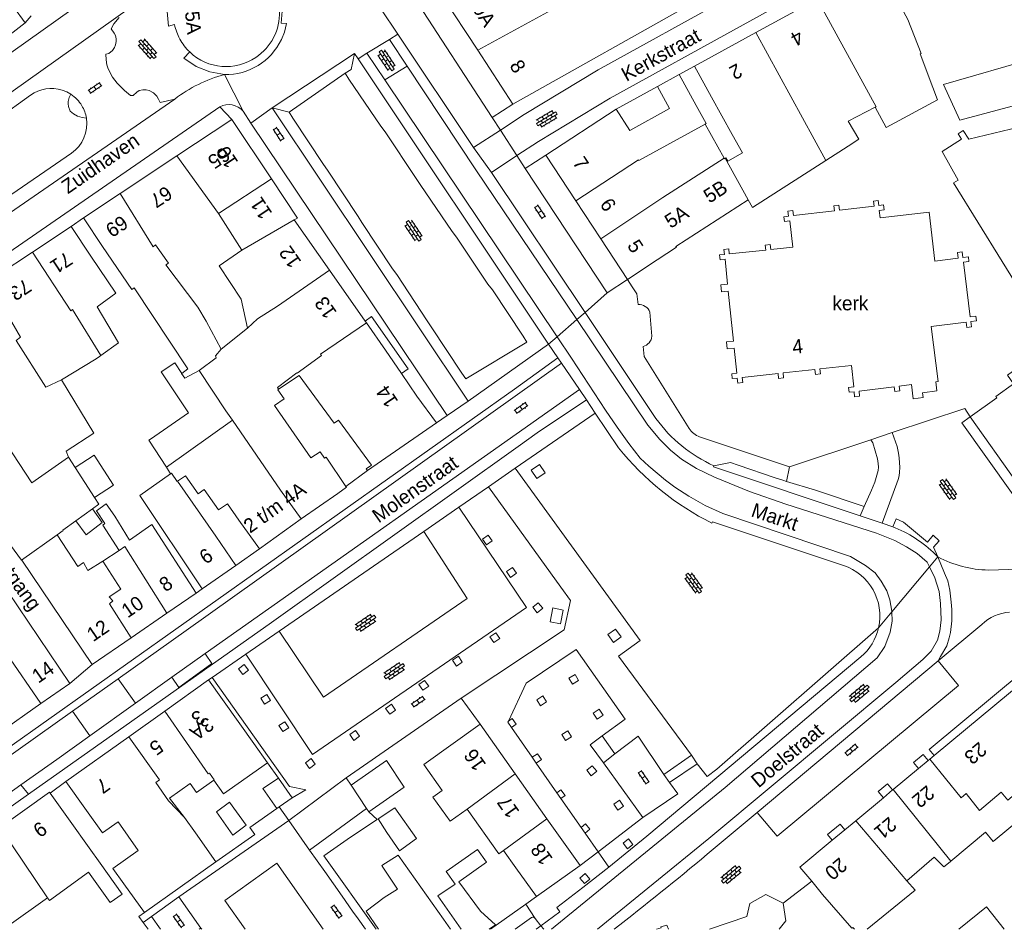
# Model space of a CAD drawing. Extents: x 99476 to 102828, y 406437 to 407931.
# Tile 85 of 162: x 100882 to 101021, y 406437 to 406565. Entities that reach past the tile are written whole.
import ezdxf

# ---------------------------------------------------------------- set-up
doc = ezdxf.new("R2010")
doc.units = 0
doc.header["$MEASUREMENT"] = 0
for name, color, linetype, lineweight in [('BG_bijgebouw', 253, 'Continuous', 0), ('BG_dakoverstek', 253, 'Continuous', 13), ('BG_dakoverstek bijgebouw', 253, 'Continuous', 0), ('BG_heg haag', 253, 'Continuous', 0), ('BG_hek', 253, 'Continuous', 0), ('BG_hoofdgebouw', 253, 'Continuous', 13), ('BG_huisnummer', 253, 'Continuous', 0), ('BG_kant verharding', 253, 'Continuous', 0), ('BG_kunstwerk', 253, 'Continuous', 0), ('BG_muur', 253, 'Continuous', 0), ('BG_open verharding', 253, 'Continuous', 0), ('BG_schutting', 253, 'Continuous', 0), ('BG_straatnaam', 253, 'Continuous', 0), ('BG_tekst functie', 253, 'Continuous', 0), ('BG_tussenmuur', 253, 'Continuous', 0), ('BG_vlakafsluiter', 253, 'Continuous', 0)]:
    doc.layers.add(name, color=color, linetype=linetype, lineweight=lineweight)
doc.styles.add('Style-WORKING', font='WORKING.shx')

# ---------------------------------------------------------------- blocks, each defined once
blk = doc.blocks.new('S02OV4')
at = {"layer": 'BG_open verharding', "linetype": 'Continuous', "lineweight": 0}
for p, q in [((0, -0.200092), (0, 0.200092)), ((0, 0.2), (3.201, 0.2)), ((0.214, 0.6), (2.9, 0.6)), ((0.4, 0.199), (0.4, 0.6)), ((0.8, 0.6), (0.8, 0.7)), ((0.8, -0.2), (0.8, 0.2)), ((1.2, 0.2), (1.2, 0.6)), ((1.6, 0.6), (1.6, 0.7)), ((1.6, -0.2), (1.6, 0.2)), ((2, 0.199), (2, 0.6)), ((2.4, 0.6), (2.4, 0.7)), ((2.4, -0.2), (2.4, 0.2)), ((2.8, 0.2), (2.8, 0.6)), ((3.2, -0.199908), (3.2, 0.200092)), ((0, -0.2), (3.2, -0.199)), ((0.31, -0.6), (2.9, -0.6)), ((0.4, -0.6), (0.399, -0.2)), ((0.8, -0.7), (0.8, -0.6)), ((1.2, -0.6), (1.2, -0.2)), ((1.6, -0.7), (1.6, -0.6)), ((2, -0.6), (1.999, -0.2)), ((2.4, -0.7), (2.4, -0.6)), ((2.8, -0.6), (2.8, -0.2))]:
    blk.add_line(p, q, dxfattribs=at)
blk = doc.blocks.new('S02OV2')
at = {"layer": 'BG_open verharding', "linetype": 'Continuous', "lineweight": 0}
for p, q in [((0.052866, 0.482148), (0.183301, 0.482148)), ((0.183301, -1.01785), (0.183301, 0.982147)), ((0.183301, 0.895191), (0.705039, 0.895191)), ((0.705039, -1.01785), (0.705039, 0.982147)), ((0.705039, 0.43867), (0.835473, 0.43867)), ((0.052866, -0.517416), (0.183301, -0.517416)), ((0.183301, -0.017851), (0.705039, -0.017851)), ((0.183301, -0.930894), (0.705039, -0.930894)), ((0.705039, -0.473938), (0.835473, -0.473938))]:
    blk.add_line(p, q, dxfattribs=at)

msp = doc.modelspace()

# ---------------------------------------------------------------- linework, layer by layer
at = {"layer": 'BG_bijgebouw', "linetype": 'Continuous', "lineweight": 0}
for p, q in [((100928.95, 406457.44), (100931.133, 406454.127)), ((100910.01, 406453.67), (100911.83, 406455.01)), ((100931.133, 406454.127), (100931.44, 406453.661)), ((100935.123, 406454.252), (100932.738, 406452.67)), ((100944.108, 406443.789), (100948.029, 406446.565))]:
    msp.add_line(p, q, dxfattribs=at)
at = {"layer": 'BG_bijgebouw', "linetype": 'Continuous', "lineweight": 0, "flags": 128}
for points in [[(101012.343, 406556.135), (101025.381, 406559.883), (101026.777, 406554.344), (101014.672, 406551.102)], [(100902.196, 406515.629), (100906.067, 406509.888), (100900.723, 406506.183), (100900.472, 406506.043), (100902.937, 406502.213)], [(100890.095, 406502.157), (100892.78, 406503.899), (100895.506, 406499.696), (100892.822, 406497.955)], [(100890.184, 406494.663), (100891.619, 406492.665), (100893.918, 406494.402), (100892.526, 406496.332)], [(100931.44, 406453.661), (100936.42, 406457.14), (100933.93, 406460.92), (100928.95, 406457.44)], [(100910.01, 406453.67), (100912.3, 406450.4), (100914.19, 406451.78), (100911.83, 406455.01)], [(100935.123, 406454.252), (100938.173, 406449.915), (100935.749, 406448.156)], [(100948.029, 406446.565), (100946.737, 406448.388), (100942.332, 406445.269), (100943.587, 406443.498)], [(101018.431, 406440.268), (101014.534969, 406437.124)]]:
    msp.add_lwpolyline(points, dxfattribs=at)
at = {"layer": 'BG_dakoverstek', "linetype": 'Continuous', "lineweight": 13}
for p, q in [((100984.055, 406546.472), (100982.602, 406549.083)), ((100893.034, 406517.47), (100893.502, 406517.816)), ((101018.275, 406450.791), (101013.408, 406446.744)), ((100892.061, 406448.62), (100893.61, 406446.455)), ((101013.408, 406446.744), (101013.285, 406446.642))]:
    msp.add_line(p, q, dxfattribs=at)
at = {"layer": 'BG_dakoverstek', "linetype": 'Continuous', "lineweight": 13, "flags": 128}
for points in [[(101002.761, 406552.929), (101004.291, 406550.044), (101011.52, 406553.979), (101010.866, 406555.71)], [(100998.928, 406547.448), (101000.442, 406548.423), (100998.919, 406550.949), (101002.761, 406552.929)], [(101014.419, 406542.659), (101012.174, 406546.685), (101014.883, 406548.417), (101014.44, 406549.17), (101015.135, 406549.629), (101015.937, 406548.426), (101022.964, 406550.106), (101023.935, 406548.55), (101024.621, 406548.975), (101034.914, 406532.349), (101024.061, 406525.63), (101013.768, 406542.256), (101014.419, 406542.659)], [(100905.102, 406515.427), (100905.964, 406516.08), (100898.421, 406527.479)], [(100924.602, 406504.387), (100923.269, 406503.517), (100918.17, 406510.927), (100919.501, 406511.83)], [(100895.692, 406495.311), (100894.472, 406497.051), (100893.08, 406496.089), (100894.292, 406494.283)], [(100935.571, 406447.591), (100933.278, 406446.093), (100933.42, 406445.89)], [(100932.824374, 406437.124), (100931.049, 406439.688), (100933.62, 406441.6)]]:
    msp.add_lwpolyline(points, dxfattribs=at)
at = {"layer": 'BG_dakoverstek bijgebouw', "linetype": 'Continuous', "lineweight": 0}
for p, q in [((101012.343, 406556.135), (101014.672, 406551.102)), ((100918.712, 406458.409), (100920.67, 406455.65)), ((100920.67, 406455.65), (100918.829, 406454.36)), ((100918.829, 406454.36), (100918.494, 406454.125)), ((100932.738, 406452.67), (100933.972, 406450.742)), ((100933.972, 406450.742), (100935.749, 406448.156))]:
    msp.add_line(p, q, dxfattribs=at)
at = {"layer": 'BG_dakoverstek bijgebouw', "linetype": 'Continuous', "lineweight": 0, "flags": 128}
for points in [[(100902.196, 406515.629), (100904.12, 406516.936), (100905.102, 406515.427)], [(100918.494, 406454.125), (100916.527, 406456.952), (100918.712, 406458.409)], [(100944.443828, 406437.124), (100941.141, 406441.845), (100943.587, 406443.498)], [(100944.108, 406443.789), (100947.16, 406439.695), (100949.295, 406437.761), (100948.376834, 406437.124)], [(101018.431, 406440.268), (101020.894279, 406437.124)]]:
    msp.add_lwpolyline(points, dxfattribs=at)
at = {"layer": 'BG_heg haag', "linetype": 'Continuous', "lineweight": 0}
for p, q in [((100923.1, 406448.295), (100931.133, 406454.127)), ((100909.92, 406446.64), (100915.39, 406450.47)), ((100923.1, 406448.295), (100925.241, 406445.254)), ((100927.67, 406441.805), (100929.159, 406439.69)), ((100929.929, 406438.597), (100930.96635, 406437.124))]:
    msp.add_line(p, q, dxfattribs=at)
at = {"layer": 'BG_hek', "linetype": 'Continuous', "lineweight": 0}
msp.add_line((100989.79, 406440.82), (100993.809, 406443.887), dxfattribs=at)
at = {"layer": 'BG_hoofdgebouw', "linetype": 'Continuous', "lineweight": 13}
for p, q in [((100951.72, 406553.35), (100977.95, 406568.147)), ((100985.926, 406563.45), (100994.553, 406568.18)), ((100883.03, 406564.815), (100878.104, 406560.988)), ((100977.3, 406558.72), (100985.926, 406563.45)), ((100946.78, 406560.936), (100951.72, 406553.35)), ((100979.71, 406554.34), (100977.3, 406558.72)), ((100975.12, 406557.52), (100972.08, 406555.85)), ((100977.54, 406553.15), (100975.12, 406557.52)), ((100982.602, 406549.083), (100979.71, 406554.34)), ((100966.25, 406552.63), (100956.35, 406546.18)), ((100912.144, 406551.199), (100904.399, 406546.052)), ((100917.717, 406542.814), (100912.144, 406551.199)), ((100981.465, 406545.722), (100978.817, 406550.543)), ((100995.803, 406545.435), (100998.928, 406547.448)), ((100904.399, 406546.052), (100896.431, 406540.757)), ((100956.35, 406546.18), (100960.612, 406539.709)), ((100985.467, 406538.777), (100995.803, 406545.435)), ((100896.431, 406540.757), (100891.266, 406537.325)), ((100984.859, 406539.88), (100985.467, 406538.777)), ((100960.612, 406539.709), (100964.116, 406534.389)), ((100891.266, 406537.325), (100893.949, 406533.29)), ((100925.903, 406529.986), (100920.945, 406537.07)), ((100884.07, 406532.501), (100889.55, 406536.11)), ((100889.55, 406536.11), (100892.29, 406531.93)), ((100964.116, 406534.389), (100967.89, 406528.66)), ((100877.703, 406528.308), (100884.07, 406532.501)), ((100967.89, 406528.66), (100972.06, 406531.41)), ((100930.931, 406522.8), (100925.903, 406529.986)), ((100931.121, 406522.529), (100930.931, 406522.8)), ((100893.718, 406517.956), (100893.502, 406517.816)), ((100888.18, 406514.525), (100893.034, 406517.47)), ((100921.621, 406515.111), (100918.741, 406513.212)), ((100918.741, 406513.212), (100918.612, 406513.127)), ((100918.612, 406513.127), (100919.501, 406511.83)), ((100931.26, 406501.74), (100940.955, 406508.455)), ((101016.101, 406509.29), (101022.644, 406500.103)), ((100889.132, 406503.642), (100888.842, 406504.452)), ((100890.095, 406502.157), (100889.132, 406503.642)), ((100925.42, 406503.65), (100928.215, 406499.518)), ((100902.937, 406502.213), (100903.529, 406501.294)), ((100931.074, 406501.976), (100931.26, 406501.74)), ((100909.91, 406492.48), (100904.508, 406500.236)), ((100892.526, 406496.332), (100893.448, 406496.99)), ((100893.448, 406496.99), (100892.822, 406497.955)), ((100916.05, 406490.71), (100913.13, 406494.77)), ((100921.93, 406494.93), (100916.05, 406490.71)), ((100912.73, 406488.35), (100909.91, 406492.48)), ((100896.283, 406490.495), (100893.981, 406488.967)), ((100882.537, 406489.139), (100882.561, 406489.107)), ((100882.561, 406489.107), (100892.51, 406474.44)), ((100907.973, 406485.078), (100912.73, 406488.35)), ((100902.99, 406481.65), (100907.125, 406484.494)), ((100897.957, 406478.187), (100902.99, 406481.65)), ((100892.51, 406474.44), (100897.957, 406478.187)), ((101011.055, 406461.615), (101028.915, 406476.47)), ((100902.711, 406467.86), (100908.88, 406472.26)), ((100908.88, 406472.26), (100915.24, 406463.3)), ((100889.33, 406471.76), (100885.276, 406468.928)), ((100885.276, 406468.928), (100879.11, 406464.62)), ((100897.662, 406464.258), (100902.711, 406467.86)), ((100947.1, 406466), (100952.046, 406459.014)), ((100888.79, 406457.93), (100897.662, 406464.258)), ((100917.168, 406460.585), (100915.24, 406463.3)), ((101008.825, 406459.76), (101010.209, 406460.911)), ((101010.209, 406460.911), (101010.44, 406461.104)), ((101010.44, 406461.104), (101011.055, 406461.615)), ((101005.281, 406456.812), (101008.825, 406459.76)), ((100952.046, 406459.014), (100956.523, 406452.692)), ((100891.69, 406453.86), (100888.79, 406457.93)), ((101003.898, 406455.661), (101005.204, 406456.748)), ((101005.204, 406456.748), (101005.281, 406456.812)), ((100889.37, 406452.38), (100886.551, 406456.313)), ((100905.479, 406452.886), (100903.392, 406455.617)), ((101000, 406452.419), (101003.898, 406455.661)), ((100907.02, 406450.72), (100905.479, 406452.886)), ((100956.523, 406452.692), (100961.19, 406446.1)), ((100892.061, 406448.62), (100889.37, 406452.38)), ((100896.127, 406452.285), (100898.945, 406448.239)), ((100998.459, 406451.137), (100996.69, 406449.666)), ((101000, 406452.419), (100998.459, 406451.137)), ((100907.02, 406450.72), (100909.92, 406446.64)), ((100935.571, 406447.591), (100941.96, 406438.53)), ((100952.13, 406445.8), (100950.415, 406448.221)), ((100909.92, 406446.64), (100899.84, 406439.47)), ((100955.03, 406441.73), (100952.13, 406445.8)), ((100961.19, 406446.1), (100955.03, 406441.73)), ((100899.84, 406439.47), (100896.94, 406443.54)), ((100993.809, 406443.887), (100995.335, 406442.046)), ((100886.208, 406441.566), (100880.465, 406437.464)), ((100942.961818, 406437.124), (100941.96, 406438.53))]:
    msp.add_line(p, q, dxfattribs=at)
at = {"layer": 'BG_hoofdgebouw', "linetype": 'Continuous', "lineweight": 13, "flags": 128}
for points in [[(100871.442, 406580.195), (100874.81, 406576.1), (100883.03, 406564.815)], [(100937.73, 406573.88), (100941.34, 406568.37), (100941.77, 406568.63), (100946.78, 406560.936)], [(101010.866, 406555.71), (101009.075, 406560.453), (101009.2, 406560.486), (101007.354, 406565.285), (101005.58, 406568.52)], [(100904.09, 406564.55), (100903.25, 406564.35), (100903.04, 406566.41), (100903.86, 406566.433)], [(100972.08, 406555.85), (100973.8, 406552.74), (100968.19, 406549.64), (100966.25, 406552.63)], [(100978.817, 406550.543), (100978.94, 406550.611), (100977.54, 406553.15)], [(100981.635, 406545.725), (100981.503, 406545.652), (100981.465, 406545.722)], [(100984.055, 406546.472), (100981.978, 406545.309), (100981.722, 406545.773), (100981.635, 406545.725)], [(100920.945, 406537.07), (100921.387, 406537.291), (100917.717, 406542.814)], [(100972.06, 406531.41), (100974.756, 406533.188), (100974.695, 406533.279), (100984.859, 406539.88)], [(100982.62, 406514.7), (100982.55, 406515.381), (100983.241, 406515.452), (100982.88, 406518.985), (100981.893, 406518.884), (100981.792, 406519.871), (100982.779, 406519.972), (100982.058, 406527.029), (100981.091, 406526.931), (100980.99, 406527.918), (100981.957, 406528.016), (100981.6, 406531.511), (100980.9, 406531.439), (100980.83, 406532.12), (100981.506, 406532.191), (100981.433, 406532.887), (100982.129, 406532.959), (100982.202, 406532.263), (100987.332, 406532.799), (100987.26, 406533.494), (100987.956, 406533.567), (100988.028, 406532.871), (100991.17, 406533.199), (100990.736, 406536.904), (100989.96, 406536.813), (100989.879, 406537.501), (100990.548, 406537.58), (100990.466, 406538.277), (100991.154, 406538.358), (100991.236, 406537.66), (100997.015, 406538.337), (100996.933, 406539.034), (100997.621, 406539.115), (100997.703, 406538.417), (101002.578, 406538.988), (101002.496, 406539.686), (101003.154, 406539.763), (101003.236, 406539.065), (101003.934, 406539.147), (101004.016, 406538.449), (101003.318, 406538.367), (101003.439, 406537.335), (101010.328, 406538.142), (101011.136, 406531.242), (101014.448, 406531.655), (101014.348, 406532.45), (101014.995, 406532.531), (101015.091, 406531.755), (101015.867, 406531.852), (101015.948, 406531.205)], [(100893.949, 406533.29), (100898.08, 406527.256), (100898.421, 406527.479)], [(100892.29, 406531.93), (100895.84, 406526.719), (100893.184, 406524.815), (100896.204, 406519.752), (100893.718, 406517.956)], [(101015.948, 406531.205), (101015.172, 406531.109), (101016.135, 406523.382), (101016.911, 406523.478), (101016.994, 406522.812), (101016.218, 406522.715), (101016.311, 406521.97), (101015.645, 406521.887), (101015.552, 406522.632), (101010.629, 406522.019), (101011.59, 406514.28), (101011.264, 406514.237), (101011.434, 406512.951), (101009.396, 406512.681), (101009.483, 406512.028), (101008.108, 406511.846), (101007.839, 406513.874), (101006.128, 406513.647), (101006.217, 406512.974), (101005.525, 406512.883), (101005.436, 406513.555), (101000.49, 406512.9), (101000.555, 406512.208), (100999.843, 406512.141), (100999.778, 406512.833), (100999.067, 406512.767), (100999.002, 406513.459), (100999.713, 406513.525), (100999.43, 406516.55), (100994.955, 406516.057), (100995.031, 406515.363), (100994.336, 406515.286), (100994.26, 406515.981), (100989.765, 406515.486), (100989.841, 406514.792), (100989.147, 406514.715), (100989.07, 406515.41), (100984.009, 406514.853), (100984.087, 406514.148), (100983.392, 406514.072), (100983.315, 406514.776), (100982.62, 406514.7)], [(100936.043, 406515.392), (100933.8, 406518.7), (100931.121, 406522.529)], [(101016.101, 406509.29), (101019.854, 406511.992), (101019.731, 406512.162), (101022.239, 406513.967), (101021.354, 406515.196), (101025.56, 406518.224), (101025.625, 406518.135), (101028.399, 406520.132), (101028.755, 406519.637)], [(100921.621, 406515.111), (100926.541, 406508.398), (100927.165, 406508.831), (100931.813, 406502.488), (100931.074, 406501.976)], [(100940.955, 406508.455), (100938.18, 406512.24), (100936.043, 406515.392)], [(100888.842, 406504.452), (100892.712, 406506.985), (100888.18, 406514.525)], [(100924.602, 406504.387), (100925.205, 406503.508), (100925.42, 406503.65)], [(100872.134, 406503.199), (100875.783, 406498.295), (100882.537, 406489.139)], [(100907.973, 406485.078), (100899.192, 406498.212), (100903.529, 406501.294)], [(100904.508, 406500.236), (100905.621, 406501.018), (100907.405, 406498.478)], [(100907.405, 406498.478), (100908.264, 406499.076), (100910.282, 406496.192), (100911.521, 406497.063), (100913.13, 406494.77)], [(100928.215, 406499.518), (100928.284, 406499.416), (100927.065, 406498.511), (100921.93, 406494.93)], [(100887.576, 406492.681), (100888.409, 406493.275), (100888.351, 406493.356), (100890.184, 406494.663)], [(100894.292, 406494.283), (100893.967, 406494.045), (100896.283, 406490.495)], [(100907.125, 406484.494), (100900.874, 406494.143), (100897.739, 406491.927), (100895.692, 406495.311)], [(100875.46, 406491.69), (100879.13, 406486.88), (100889.33, 406471.76)], [(100893.981, 406488.967), (100891.888, 406487.642), (100891.28, 406488.787), (100890.449, 406488.237), (100887.576, 406492.681)], [(100941.782, 406456.684), (100939.17, 406460.35), (100947.1, 406466)], [(100909.597, 406458.15), (100910.971, 406456.185), (100917.168, 406460.585)], [(100903.392, 406455.617), (100906.264, 406457.666), (100907.159, 406456.41), (100909.597, 406458.15)], [(100945.31, 406454.064), (100942.889, 406452.35), (100940.475, 406455.759), (100941.782, 406456.684)], [(100886.551, 406456.313), (100886.46, 406456.44), (100879.554, 406451.469)], [(100950.415, 406448.221), (100949.77, 406447.765), (100945.31, 406454.064)], [(101018.275, 406450.791), (101019.376, 406449.474), (101026.268, 406455.239)], [(100891.69, 406453.86), (100893.93, 406450.718), (100896.127, 406452.285)], [(100996.69, 406449.666), (100992.149, 406445.889), (100993.809, 406443.887)], [(100898.945, 406448.239), (100895.394, 406445.713), (100896.94, 406443.54)], [(101013.285, 406446.642), (101012.417, 406445.941), (101011.064, 406447.294), (101007.201, 406443.949)], [(100893.61, 406446.455), (100896.729, 406442.096), (100895.038, 406440.886), (100891.985, 406445.153), (100886.467, 406441.204), (100886.208, 406441.566)], [(100933.42, 406445.89), (100935.49, 406442.77), (100933.62, 406441.6)], [(101007.201, 406443.949), (101008.363, 406442.623), (101001.618058, 406437.124)], [(100989.79, 406440.82), (100987.33, 406442.01), (100985.11, 406440.74), (100984.68, 406438.95), (100979.426508, 406437.124)], [(100999.819368, 406437.124), (100999.588, 406437.37), (100999.441, 406437.307), (100995.335, 406442.046)], [(100989.235738, 406437.124), (100990.16, 406438.31), (100989.79, 406440.82)], [(100973.624317, 406437.124), (100973.41, 406437.73), (100972.56, 406437.45), (100972.59, 406437.35), (100971.954083, 406437.124)]]:
    msp.add_lwpolyline(points, dxfattribs=at)
at = {"layer": 'BG_hoofdgebouw', "linetype": 'Continuous', "lineweight": 13}
for centre, radius, start, end in [((100911.405915, 406566.145505), 7.458436, 303.541444, 2.170648), ((100911.312326, 406566.047681), 7.375977, 191.715282, 208.545697), ((100911.285427, 406566.009332), 7.334052, 208.382941, 226.413795), ((100911.352678, 406566.059816), 7.416998, 226.306368, 304.249989)]:
    msp.add_arc(centre, radius, start, end, dxfattribs=at)
at = {"layer": 'BG_kant verharding', "linetype": 'Continuous', "lineweight": 0}
for p, q in [((100948.829, 406551.467), (100935.211, 406572.381)), ((100935.509, 406563.19), (100933.116, 406566.762)), ((100946.183, 406547.257), (100935.509, 406563.19)), ((100917.811, 406552.828), (100929.447, 406560.483)), ((100929.447, 406560.483), (100929.943, 406559.74)), ((100929.943, 406559.74), (100956.759, 406519.54)), ((100977.3, 406558.72), (100975.12, 406557.52)), ((100972.08, 406555.85), (100966.25, 406552.63)), ((100883.8, 406554.614), (100866.403, 406542.174)), ((100913.737, 406552.355), (100914.851, 406550.694)), ((100945.435, 406511.535), (100917.811, 406552.828)), ((100951.72, 406553.35), (100948.829, 406551.467)), ((100914.851, 406550.694), (100942.487, 406509.48)), ((100949.966, 406549.707), (100946.183, 406547.257)), ((100879.688, 406539.623), (100889.558, 406546.448)), ((100948.709, 406543.737), (100952.297, 406546.097)), ((100953.468, 406544.283), (100956.35, 406546.18)), ((100965.009, 406526.762), (100953.468, 406544.283)), ((100961.883, 406524.025), (100948.709, 406543.737)), ((100891.266, 406537.325), (100889.55, 406536.11)), ((100967.89, 406528.66), (100965.009, 406526.762)), ((100967.89, 406528.66), (100968.54, 406527.63)), ((100971.863, 406509.092), (100961.883, 406524.025)), ((100971.03, 406524.06), (100971.309, 406520.66)), ((100945.435, 406511.535), (100956.759, 406519.54)), ((100958.056, 406517.596), (100956.759, 406519.54)), ((100958.551, 406516.855), (100905.711, 406479.22)), ((100958.551, 406516.855), (100958.056, 406517.596)), ((100908.379, 406475.961), (100961.106, 406513.145)), ((100961.106, 406513.145), (100962.077, 406511.697)), ((100942.487, 406509.48), (100945.435, 406511.535)), ((100962.077, 406511.697), (100963.325, 406509.837)), ((100963.325, 406509.837), (100952.053, 406502.057)), ((100966.613, 406504.933), (100963.325, 406509.837)), ((101002.151, 406506.086), (101005.145, 406507.087)), ((100978.028, 406506.504), (100990.68, 406502.25)), ((100990.68, 406502.25), (101002.151, 406506.086)), ((100928.215, 406499.518), (100931.26, 406501.74)), ((100948.286, 406499.457), (100952.053, 406502.057)), ((100948.286, 406499.457), (100944.118, 406496.58)), ((100948.286, 406499.457), (100958.489, 406485.308)), ((100944.118, 406496.58), (100939.177, 406493.17)), ((101000.637, 406495.367), (101001.213, 406496.693)), ((101003.736, 406494.332), (101000.637, 406495.367)), ((101005.243, 406493.801), (101003.736, 406494.332)), ((100939.177, 406493.17), (100918.833, 406479.129)), ((101005.562, 406493.689), (101005.243, 406493.801)), ((100912.73, 406488.35), (100916.05, 406490.71)), ((100907.125, 406484.494), (100907.973, 406485.078)), ((100896.142, 406472.415), (100905.711, 406479.22)), ((100918.833, 406479.129), (100914.11, 406475.87)), ((101017.764, 406480.063), (101011.629, 406474.928)), ((100903.703, 406472.643), (100908.379, 406475.961)), ((100914.11, 406475.87), (100909.374, 406472.601)), ((101011.629, 406474.928), (100986.142, 406453.594)), ((100889.717, 406467.845), (100896.142, 406472.415)), ((100898.572, 406468.972), (100903.703, 406472.643)), ((100909.374, 406472.601), (100908.88, 406472.26)), ((100953.581, 406471.801), (100951.09, 406466.432)), ((100928.25, 406458.47), (100944.43, 406469.69)), ((100944.43, 406469.69), (100947.1, 406466)), ((100892.167, 406464.39), (100898.572, 406468.972)), ((100951.555, 406465.535), (100954.455, 406461.363)), ((100954.455, 406461.363), (100955.025, 406460.542)), ((100955.025, 406460.542), (100957.929, 406456.364)), ((100964.478, 406460.592), (100970.028, 406452.854)), ((100979.067, 406458.649), (100977.686, 406460.438)), ((100928.95, 406457.44), (100928.25, 406458.47)), ((100858.124, 406440.167), (100882.433, 406457.455)), ((100883.511, 406456.15), (100882.433, 406457.455)), ((100888.79, 406457.93), (100886.551, 406456.313)), ((100957.929, 406456.364), (100958.5, 406455.542)), ((100958.5, 406455.542), (100961.328, 406451.473)), ((100986.142, 406453.594), (100979.088, 406447.69)), ((100904.71, 406441.68), (100920.16, 406452.47)), ((100920.16, 406452.47), (100923.1, 406448.295)), ((100961.328, 406451.473), (100961.9, 406450.65)), ((100961.9, 406450.65), (100963.719, 406448.033)), ((100963.719, 406448.033), (100965.224, 406445.868)), ((100907.792, 406437.309), (100904.71, 406441.68)), ((100952.065738, 406437.124), (100954.338, 406438.806)), ((100954.854, 406438.643), (100954.865, 406438.626)), ((100907.54417, 406437.124), (100907.792, 406437.309)), ((100907.922481, 406437.124), (100907.792, 406437.309)), ((100954.865, 406438.626), (100955.653, 406437.62)), ((100954.983467, 406437.124), (100955.653, 406437.62))]:
    msp.add_line(p, q, dxfattribs=at)
at = {"layer": 'BG_kant verharding', "linetype": 'Continuous', "lineweight": 0, "flags": 128}
for points in [[(101031.197, 406594.138), (101000.824, 406578.719), (100963.745, 406558.165), (100953.319, 406551.879), (100949.966, 406549.707)], [(100952.297, 406546.097), (100955.335, 406548.095), (100965.434, 406554.176), (101002.88, 406574.916), (101033.582, 406590.668)], [(100903.332, 406576.485), (100902.808, 406576.108), (100844.098, 406534.337), (100811.465, 406511.785), (100758.773, 406477.5), (100758.575, 406477.377)], [(100919.24, 406566.428), (100919.095, 406564.776), (100919.849, 406564.709), (100919.551, 406563.501), (100919.126, 406562.44)], [(100901.839, 406554.063), (100901.962, 406553.76), (100902.077, 406553.576), (100904.106, 406554.067)], [(100772.217, 406456.238), (100822.605, 406491.172), (100858.883, 406517.368), (100910.443, 406552.984)], [(100968.54, 406527.63), (100969.18, 406526.62), (100969.36, 406525.14)], [(100936.043, 406515.392), (100936.985, 406516.051), (100931.828, 406523.427), (100930.931, 406522.8)], [(100970.08, 406519.2), (100970.2, 406517.81), (100976.548, 406507.671)], [(101005.145, 406507.087), (101015.35, 406510.5), (101016.101, 406509.29)], [(101029.979, 406489.606), (101028.911, 406488.839), (101014.935, 406508.46), (101016.101, 406509.29)], [(101003.736, 406494.332), (101005.963, 406500.496), (101006.101, 406501.009), (101006.178, 406501.533), (101006.207, 406502.191), (101006.132, 406503.538), (101006.039, 406504.183), (101005.818, 406505.124), (101005.145, 406507.087)], [(101001.213, 406496.693), (101002.211, 406498.988), (101002.671, 406500.12), (101003.172, 406501.732), (101003.228, 406502.204), (101003.182, 406502.728), (101003.071, 406503.378), (101002.429, 406505.625), (101002.151, 406506.086)], [(101000.637, 406495.367), (100979.961, 406502.275), (100980.04, 406502.415)], [(100952.053, 406502.057), (100969.667, 406477.783), (100966.587, 406475.582), (100976.885, 406461.649)], [(100914.11, 406475.87), (100923.52, 406461.766), (100953.666, 406482.441), (100944.118, 406496.58)], [(100998.273, 406488.38), (100979.84, 406494.508), (100979.759, 406494.333)], [(100918.833, 406479.129), (100925.046, 406469.821), (100945.28, 406483.705), (100939.177, 406493.17)], [(101018.708, 406487.734), (101025.651, 406487.932), (101026.715, 406487.911), (101027.773, 406487.797)], [(100958.489, 406485.308), (100959.845, 406483.428), (100958.958, 406479.313), (100944.43, 406469.69)], [(101003.223, 406479.605), (100980.43, 406459.661), (100979.067, 406458.649)], [(101011.055, 406461.615), (101010.364, 406462.445), (101028.201, 406477.281), (101028.915, 406476.47)], [(100903.703, 406472.643), (100904.689, 406471.19), (100909.355, 406474.584), (100908.451, 406475.879), (100908.379, 406475.961)], [(101000.723, 406475.508), (100970.58, 406450.244), (100965.224, 406445.868)], [(101011.629, 406474.928), (101014.462, 406471.446), (100988.947, 406450.222), (100986.142, 406453.594)], [(100846.519771, 406437.124), (100889.717, 406467.845)], [(100951.09, 406466.432), (100951.027, 406466.295), (100951.555, 406465.535)], [(100882.433, 406457.455), (100887.515, 406461.062), (100892.167, 406464.39)], [(100972.961, 406458.916), (100969.35, 406464.344), (100966.071, 406461.819)], [(101010.209, 406460.911), (101009.506, 406461.757), (101008.122, 406460.606), (101008.825, 406459.76)], [(100970.028, 406452.854), (100974.939, 406456.195), (100973.783, 406457.785)], [(101005.204, 406456.748), (101004.466, 406457.63), (101003.163, 406456.539), (101003.898, 406455.661)], [(100858.124, 406440.167), (100859.109, 406438.83), (100883.511, 406456.15)], [(100998.459, 406451.137), (100997.8, 406451.933), (100996.029, 406450.466), (100996.69, 406449.666)], [(100925.035357, 406437.124), (100918.47, 406446.46), (100911.17, 406441.18), (100914.037712, 406437.124)], [(100957.903, 406440.193), (100961.584, 406443.003), (100965.224, 406445.868)], [(100904.71, 406441.68), (100900.824, 406438.911), (100902.122421, 406437.124)], [(100955.653, 406437.62), (100958.337, 406439.608), (100957.903, 406440.193)]]:
    msp.add_lwpolyline(points, dxfattribs=at)
at = {"layer": 'BG_kant verharding', "color": 7, "linetype": 'Continuous', "lineweight": 0, "flags": 128}
for points in [[(100889.503, 406554.74), (100888.905, 406555.08), (100888.267, 406555.334)], [(100891.676, 406551.371), (100891.099, 406551.46), (100890.441, 406551.674), (100889.873, 406551.982), (100889.609, 406552.168), (100889.405, 406552.384), (100889.155, 406553.016), (100889.093, 406553.378), (100889.088, 406553.719), (100889.24, 406554.292), (100889.503, 406554.74)]]:
    msp.add_lwpolyline(points, dxfattribs=at)
at = {"layer": 'BG_kant verharding', "linetype": 'Continuous', "lineweight": 0, "extrusion": (0, 0, -1)}
for centre, radius, start, end in [((-100911.303001, 406566.199302), 8.679382, 205.666371, 271.254365), ((-100911.699297, 406550.623435), 2.674052, 61.978012, 139.643332), ((-100969.447911, 406523.44478), 1.697498, 87.031393, 158.750637), ((-100969.584512, 406520.864367), 1.736556, 186.75853, 253.421529), ((-100988.448377, 406521.057823), 20.4513, 294.27656, 324.190748), ((-100997.599473, 406529.910313), 39.799845, 296.631771, 321.128702), ((-101018.869331, 406503.043141), 15.309992, 270.603772, 298.55126), ((-100674.109811, 406812.688067), 475.641971, 230.119182, 232.14759), ((-100954.491632, 406438.394107), 0.439612, 69.545057, 145.516708)]:
    msp.add_arc(centre, radius, start, end, dxfattribs=at)
at = {"layer": 'BG_kant verharding', "linetype": 'Continuous', "lineweight": 0}
for centre, radius, start, end in [((100916.491743, 406537.780643), 20.460988, 105.240899, 127.252919), ((100978.919579, 406509.156683), 2.798507, 212.065218, 251.422269), ((100998.835067, 406477.417677), 17.607032, 43.758246, 67.538692), ((100995.902552, 406481.259171), 7.505014, 347.26696, 71.587953), ((101022.194974, 406475.405615), 6.428434, 94.746841, 133.572931), ((100995.900431, 406481.261997), 7.507707, 309.967215, 347.249485)]:
    msp.add_arc(centre, radius, start, end, dxfattribs=at)
at = {"layer": 'BG_kant verharding', "color": 7, "linetype": 'Continuous', "lineweight": 0}
for centre, radius, start, end in [((100886.741779, 406550.579717), 4.992945, 72.213248, 126.099348), ((100886.701169, 406550.535723), 5.052346, 30.975211, 56.319556), ((100886.734197, 406550.570296), 5.00625, 9.203462, 30.830505), ((100886.744934, 406550.575361), 4.994843, 304.276982, 9.165805)]:
    msp.add_arc(centre, radius, start, end, dxfattribs=at)
at = {"layer": 'BG_kunstwerk', "linetype": 'Continuous', "lineweight": 0}
for p, q in [((100964.313, 406464.373), (100966.071, 406461.819)), ((100966.071, 406461.819), (100964.478, 406460.592)), ((100976.885, 406461.649), (100972.961, 406458.916)), ((100977.686, 406460.438), (100976.885, 406461.649)), ((100977.686, 406460.438), (100973.783, 406457.785)), ((100972.961, 406458.916), (100973.783, 406457.785))]:
    msp.add_line(p, q, dxfattribs=at)
at = {"layer": 'BG_kunstwerk', "linetype": 'Continuous', "lineweight": 0, "flags": 128}
for points in [[(100954.304, 406501.788), (100955.456, 406502.583), (100956.252, 406501.431), (100955.099, 406500.636), (100954.304, 406501.788)], [(100965.091, 406478.633), (100966.189, 406479.418), (100966.974, 406478.32), (100965.876, 406477.535), (100965.091, 406478.633)], [(100964.478, 406460.592), (100962.593, 406463.122), (100964.313, 406464.373)]]:
    msp.add_lwpolyline(points, dxfattribs=at)
at = {"layer": 'BG_muur', "linetype": 'Continuous', "lineweight": 0, "flags": 128}
for points in [[(100901.839, 406554.063), (100901.589, 406554.461), (100901.134, 406554.943), (100900.536, 406555.291), (100900.098, 406555.353), (100899.632, 406555.372), (100899.118, 406555.261), (100898.768, 406555.052), (100898.279, 406554.58), (100897.879, 406554.581), (100897.049, 406555.295), (100896.026, 406556.288), (100895.362, 406557.148), (100894.757, 406558.306), (100894.562, 406558.908), (100894.436, 406559.595), (100894.422, 406560.383), (100894.827, 406560.507), (100895.345, 406560.904), (100895.617, 406561.314), (100895.774, 406561.699), (100895.86, 406562.153), (100895.874, 406562.535), (100895.762, 406563.017), (100895.59, 406563.368), (100895.152, 406563.956), (100895.542, 406564.645), (100896.275, 406565.578)], [(100911.113, 406557.522), (100909.058, 406557.882), (100907.123, 406558.659), (100905.391, 406559.822), (100906.229, 406560.697)], [(100964.313, 406464.373), (100967.521, 406466.706), (100960.631, 406476.551), (100953.581, 406471.801)]]:
    msp.add_lwpolyline(points, dxfattribs=at)
at = {"layer": 'BG_schutting', "linetype": 'Continuous', "lineweight": 0}
for p, q in [((100918.712, 406458.409), (100917.168, 406460.585)), ((100925.241, 406445.254), (100927.67, 406441.805)), ((100955.03, 406441.73), (100953.528, 406440.656)), ((100953.528, 406440.656), (100948.586848, 406437.124)), ((100929.159, 406439.69), (100929.929, 406438.597)), ((100900.351786, 406437.124), (100899.656, 406438.079))]:
    msp.add_line(p, q, dxfattribs=at)
at = {"layer": 'BG_schutting', "linetype": 'Continuous', "lineweight": 0, "flags": 128}
for points in [[(100915.39, 406450.47), (100914.69, 406451.46), (100918.494, 406454.125)], [(100899.656, 406438.079), (100899.05, 406438.91), (100899.84, 406439.47)]]:
    msp.add_lwpolyline(points, dxfattribs=at)
at = {"layer": 'BG_tussenmuur', "linetype": 'Continuous', "lineweight": 0}
for p, q in [((100961.671, 406569.095), (100946.78, 406560.936)), ((100985.926, 406563.45), (100995.803, 406545.435)), ((100904.399, 406546.052), (100910.28, 406537.947)), ((100981.635, 406545.725), (100984.859, 406539.88)), ((100910.28, 406537.947), (100917.717, 406542.814)), ((100910.28, 406537.947), (100913.557, 406532.773)), ((100913.557, 406532.773), (100920.945, 406537.07)), ((100910.65, 406518.852), (100914.346, 406521.809)), ((100912.23, 406508.827), (100902.937, 406502.213)), ((100890.095, 406502.157), (100892.822, 406497.955)), ((100892.526, 406496.332), (100890.184, 406494.663)), ((100882.537, 406489.139), (100887.576, 406492.681)), ((100945.31, 406454.064), (100952.046, 406459.014)), ((101005.281, 406456.812), (101013.408, 406446.744)), ((100956.523, 406452.692), (100950.415, 406448.221)), ((100879.554, 406451.469), (100886.208, 406441.566)), ((101000, 406452.419), (101007.201, 406443.949))]:
    msp.add_line(p, q, dxfattribs=at)
at = {"layer": 'BG_tussenmuur', "linetype": 'Continuous', "lineweight": 0, "flags": 128}
for points in [[(100994.553, 406568.18), (101002.881, 406552.991), (101002.761, 406552.929)], [(100960.612, 406539.709), (100969.405, 406545.518), (100969.475, 406545.409), (100978.817, 406550.543)], [(100964.116, 406534.389), (100972.863, 406540.181), (100981.465, 406545.722)], [(100896.431, 406540.757), (100901.08, 406533.27), (100901.411, 406533.519), (100903.234, 406530.933), (100902.871, 406530.73), (100907.344, 406524.767), (100908.533, 406522.803), (100910.65, 406518.852)], [(100884.07, 406532.501), (100889.499, 406524.224), (100889.717, 406524.42), (100893.718, 406517.956)], [(100913.557, 406532.773), (100910.381, 406530.583), (100913.47, 406525.902), (100914.346, 406521.809)], [(100914.346, 406521.809), (100915.767, 406523.093), (100918.567, 406524.892), (100925.903, 406529.986)], [(100877.703, 406528.308), (100880.459, 406523.848), (100882.416, 406520.544), (100881.766, 406520.068), (100885.958, 406513.473), (100888.18, 406514.525)], [(100889.132, 406503.642), (100883.969, 406500.014), (100876.806, 406510.898), (100876.697, 406510.827), (100869.385, 406522.722)], [(100931.121, 406522.529), (100924.654, 406518.138), (100924.802, 406517.941)], [(100907.542, 406515.849), (100909.925, 406517.596), (100909.832, 406517.9), (100910.65, 406518.852)], [(100924.802, 406517.941), (100921.351, 406515.48), (100921.327, 406515.512), (100918.576, 406513.447), (100918.741, 406513.212)], [(100905.102, 406515.427), (100905.078, 406515.409), (100905.545, 406514.733), (100907.542, 406515.849)], [(100912.23, 406508.827), (100911.309, 406510.161), (100907.542, 406515.849)], [(100921.93, 406494.93), (100919.02, 406498.99), (100912.23, 406508.827)], [(100903.529, 406501.294), (100903.653, 406501.382), (100904.475, 406500.213), (100904.508, 406500.236)], [(100896.283, 406490.495), (100897.075, 406491.056), (100902.99, 406481.65)], [(100893.981, 406488.967), (100896.532, 406485.035), (100894.883, 406483.958), (100895.383, 406483.409), (100894.947, 406482.961), (100897.957, 406478.187)], [(100875.867, 406483.009), (100876.458, 406481.536), (100876.972, 406481.852), (100880.887, 406476.226), (100880.444, 406475.98), (100885.276, 406468.928)], [(100902.711, 406467.86), (100908.824, 406459.026), (100909.005, 406459.1), (100909.644, 406458.183), (100909.597, 406458.15)], [(100897.662, 406464.258), (100901.982, 406458.171), (100901.434, 406457.78), (100903.249, 406455.236), (100905.479, 406452.886)], [(101010.44, 406461.104), (101014.87, 406455.628), (101015.535, 406456.238), (101017.447, 406453.879), (101020.503, 406456.422), (101021.406, 406455.337), (101024.015, 406457.508), (101025.808, 406455.353), (101026.023, 406455.532)]]:
    msp.add_lwpolyline(points, dxfattribs=at)
at = {"layer": 'BG_vlakafsluiter', "linetype": 'Continuous', "lineweight": 0}
for p, q in [((100865.27, 406543.758), (100906.046, 406572.819)), ((100883.03, 406564.815), (100883.91, 406565.77)), ((100931.174, 406560.513), (100934.345, 406562.442)), ((100934.345, 406562.442), (100935.509, 406563.19)), ((100934.345, 406562.442), (100936.833, 406558.698)), ((100931.174, 406560.513), (100929.943, 406559.74)), ((100931.174, 406560.513), (100933.678, 406556.779)), ((100936.833, 406558.698), (100933.678, 406556.779)), ((100913.737, 406552.355), (100911.113, 406557.522)), ((100928.096, 406557.707), (100920.206, 406552.223)), ((100957.95, 406520.582), (100933.678, 406556.779)), ((100904.106, 406554.067), (100880.827, 406537.976)), ((100912.144, 406551.199), (100910.443, 406552.984)), ((100914.851, 406550.694), (100917.811, 406552.828)), ((100917.811, 406552.828), (100920.206, 406552.223)), ((100949.966, 406549.707), (100948.829, 406551.467)), ((100952.297, 406546.097), (100949.966, 406549.707)), ((100948.709, 406543.737), (100946.183, 406547.257)), ((100953.468, 406544.283), (100952.297, 406546.097)), ((100965.009, 406526.762), (100961.883, 406524.025)), ((100961.883, 406524.025), (100960.722, 406523.009)), ((100960.722, 406523.009), (100957.95, 406520.582)), ((100956.759, 406519.54), (100957.95, 406520.582)), ((100958.551, 406516.855), (100961.106, 406513.145)), ((100940.955, 406508.455), (100942.487, 406509.48)), ((100990.68, 406502.25), (100990.263, 406500.217)), ((101011.552, 406489.595), (101010.372, 406488.18)), ((101005.097, 406481.853), (101010.372, 406488.18)), ((101003.223, 406479.605), (101005.097, 406481.853)), ((100889.33, 406471.76), (100892.51, 406474.44)), ((100898.572, 406468.972), (100896.142, 406472.415)), ((100892.167, 406464.39), (100889.717, 406467.845)), ((100928.25, 406458.47), (100920.16, 406452.47)), ((100920.16, 406452.47), (100918.829, 406454.36)), ((100970.028, 406452.854), (100963.719, 406448.033)), ((100963.719, 406448.033), (100961.19, 406446.1)), ((100904.71, 406441.68), (100899.656, 406438.079)), ((100953.528, 406440.656), (100954.854, 406438.643)), ((100955.653, 406437.62), (100956.095365, 406437.124))]:
    msp.add_line(p, q, dxfattribs=at)
at = {"layer": 'BG_vlakafsluiter', "linetype": 'Continuous', "lineweight": 0, "flags": 128}
for points in [[(100929.447, 406560.483), (100928.936, 406558.248), (100928.096, 406557.707)], [(100936.833, 406558.698), (100946.527, 406544.112), (100960.722, 406523.009)], [(100928.096, 406557.707), (100928.638, 406556.867), (100933.138, 406550.257), (100933.722, 406549.445), (100938.122, 406542.893), (100938.663, 406542.051), (100943.175, 406535.429), (100943.77, 406534.625), (100948.215, 406527.988), (100948.843, 406527.21), (100953.153, 406520.688), (100953.674, 406519.834), (100945.104, 406514.644), (100944.522, 406515.456), (100940.215, 406521.979), (100939.659, 406522.809), (100935.364, 406529.341), (100934.796, 406530.163), (100930.461, 406536.668), (100929.932, 406537.516), (100925.643, 406544.052), (100925.069, 406544.87), (100920.745, 406551.382), (100920.206, 406552.223)], [(100960.722, 406523.009), (100970.725, 406508.139), (100972.407, 406506.132), (100973.923, 406504.624), (100975.461, 406503.364), (100977.573, 406502.017), (100980.132, 406500.792), (100985.051, 406498.789), (100990.152, 406496.999), (101002.917, 406492.906), (101005.492, 406491.899), (101007.132, 406490.979), (101008.658, 406490.042), (101010.053, 406488.82), (101010.372, 406488.18)], [(100957.95, 406520.582), (100959.98, 406517.555), (100964.779, 406510.23), (100966.412, 406507.87), (100968.034, 406505.545), (100969.668, 406503.465), (100970.86, 406502.381), (100973.235, 406500.383), (100974.512, 406499.393), (100976.485, 406498.118), (100978.826, 406496.829), (100981.274, 406495.704), (100999.254, 406489.627), (101001.382, 406488.381), (101002.759, 406487.355), (101003.601, 406486.14), (101004.386, 406484.812), (101004.804, 406483.525), (101005.093, 406481.957), (101005.097, 406481.853)], [(100844.62751, 406437.124), (100951.977, 406513.211), (100958.056, 406517.596)], [(100883.511, 406456.15), (100917.741, 406480.346), (100952.452, 406505.141), (100955.133, 406507.043), (100962.077, 406511.697)], [(100980.04, 406502.415), (100982.352, 406502.868), (100983.43, 406502.512), (100988.681, 406500.726), (100989.759, 406500.37), (100990.263, 406500.217)], [(100990.263, 406500.217), (100994.345, 406498.982), (101001.213, 406496.693)], [(101005.243, 406493.801), (101005.703, 406494.947), (101006.744, 406494.495), (101010.097, 406491.675), (101010.917, 406492.622), (101011.753, 406491.854), (101010.934, 406490.931), (101011.552, 406489.595)], [(100947.429, 406492.076), (100948.244, 406492.654), (100948.823, 406491.838), (100948.007, 406491.26), (100947.429, 406492.076)], [(101011.552, 406489.595), (101012.487, 406487.299), (101012.961, 406486.191), (101013.236, 406484.91), (101013.446, 406483.195), (101013.544, 406482.163), (101013.523, 406480.556), (101013.332, 406478.924), (101013.175, 406478.203), (101012.824, 406477.068), (101011.921, 406475.536), (101011.629, 406474.928)], [(100950.838, 406487.525), (100951.661, 406488.092), (100952.229, 406487.269), (100951.406, 406486.701), (100950.838, 406487.525)], [(101010.372, 406488.18), (101011.144, 406486.63), (101011.747, 406484.728), (101011.957, 406483.013), (101012.033, 406480.73), (101011.842, 406479.098), (101011.532, 406477.83), (101010.629, 406476.298), (101009.472, 406475.127), (101005.668, 406471.898), (100979.3, 406449.936), (100963.62566, 406437.124)], [(100954.525, 406482.487), (100955.297, 406483.122), (100955.933, 406482.349), (100955.16, 406481.714), (100954.525, 406482.487)], [(100956.974, 406480.446), (100958.429, 406480.152), (100958.821, 406482.09), (100957.371, 406482.389), (100956.974, 406480.446)], [(101005.097, 406481.853), (101005.148, 406480.522), (101004.863, 406478.979), (101004.092, 406476.942), (101003.04, 406475.345), (100981.602, 406457.099), (100957.178036, 406437.124)], [(100948.497, 406478.326), (100949.322, 406478.891), (100949.887, 406478.065), (100949.061, 406477.501), (100948.497, 406478.326)], [(100943.223, 406475.032), (100944.06, 406475.579), (100944.607, 406474.741), (100943.77, 406474.194), (100943.223, 406475.032)], [(100913.094, 406473.8), (100913.885, 406474.411), (100914.496, 406473.619), (100913.705, 406473.008), (100913.094, 406473.8)], [(100909.374, 406472.601), (100920.291, 406457.22), (100922.58, 406456.76), (100920.67, 406455.65)], [(100938.484, 406471.605), (100939.302, 406472.181), (100939.878, 406471.364), (100939.061, 406470.788), (100938.484, 406471.605)], [(100959.619, 406472.519), (100960.485, 406473.02), (100960.986, 406472.154), (100960.12, 406471.653), (100959.619, 406472.519)], [(100916.236, 406469.692), (100917.086, 406470.219), (100917.613, 406469.369), (100916.763, 406468.842), (100916.236, 406469.692)], [(100955.082, 406469.455), (100955.924, 406469.994), (100956.463, 406469.152), (100955.621, 406468.613), (100955.082, 406469.455)], [(100933.814, 406468.247), (100934.632, 406468.822), (100935.207, 406468.004), (100934.389, 406467.429), (100933.814, 406468.247)], [(100963.052, 406467.578), (100963.893, 406468.118), (100964.433, 406467.276), (100963.591, 406466.736), (100963.052, 406467.578)], [(100951.555, 406465.535), (100952.206, 406466.001), (100951.624, 406466.814), (100951.09, 406466.432)], [(100918.788, 406465.812), (100919.631, 406466.35), (100920.169, 406465.507), (100919.326, 406464.969), (100918.788, 406465.812)], [(100928.755, 406464.551), (100929.563, 406465.139), (100930.152, 406464.331), (100929.343, 406463.742), (100928.755, 406464.551)], [(100958.614, 406464.548), (100959.463, 406465.075), (100959.991, 406464.226), (100959.142, 406463.698), (100958.614, 406464.548)], [(100922.505, 406460.588), (100923.31, 406461.181), (100923.903, 406460.376), (100923.098, 406459.782), (100922.505, 406460.588)], [(100955.025, 406460.542), (100955.745, 406461.026), (100955.187, 406461.856), (100954.455, 406461.363)], [(100962.125, 406459.523), (100962.891, 406460.166), (100963.534, 406459.401), (100962.769, 406458.757), (100962.125, 406459.523)], [(100958.5, 406455.542), (100959.077, 406455.987), (100958.466, 406456.778), (100957.929, 406456.364)], [(100965.93, 406454.734), (100966.753, 406455.302), (100967.321, 406454.479), (100966.498, 406453.911), (100965.93, 406454.734)], [(100932.469675, 406437.124), (100925.131, 406447.461), (100928.85, 406450.09), (100932.622, 406452.592), (100931.44, 406453.661)], [(100961.9, 406450.65), (100962.573, 406451.208), (100961.934, 406451.977), (100961.328, 406451.473)], [(100967.233, 406449.245), (100968.023, 406449.857), (100968.636, 406449.067), (100967.845, 406448.454), (100967.233, 406449.245)], [(100961.156, 406444.323), (100961.924, 406444.964), (100962.565, 406444.197), (100961.798, 406443.556), (100961.156, 406444.323)]]:
    msp.add_lwpolyline(points, dxfattribs=at)

# ---------------------------------------------------------------- block references
at = {"layer": 'BG_open verharding', "linetype": 'Continuous', "lineweight": 0}
for name, p, rotation in [('S02OV4', (100899.211, 406562.291), 311.552613), ('S02OV4', (100933.051, 406560.837), 303.705957), ('S02OV4', (100955.14, 406550.448), 31.052161), ('S02OV2', (100919.113, 406549.366), 213.785428), ('S02OV2', (100955.907, 406538.405), 213.785428), ('S02OV4', (100936.855, 406536.836), 303.705957), ('S02OV2', (100952.641, 406510.932), 305.391108), ('S02OV4', (101012.072, 406500.38), 305.471039), ('S02OV4', (100976.254, 406487.175), 306.010525), ('S02OV4', (100929.683, 406479.388), 34.611806), ('S02OV4', (100933.729, 406472.575), 34.45248400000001), ('S02OV4', (100999.3, 406469.32), 39.930254), ('S02OV2', (100938.147, 406469.572), 304.738625), ('S02OV2', (100999.121, 406462.74), 309.724863), ('S02OV2', (100970.518, 406458.767), 213.626529), ('S02OV4', (100981.242, 406443.789), 39.930254), ('S02OV2', (100927.264, 406439.865), 215.184539), ('S02OV2', (100905.07, 406438.563), 215.184539)]:
    msp.add_blockref(name, p, dxfattribs=dict(at, rotation=rotation))
at = {"layer": 'BG_open verharding', "color": 7, "linetype": 'Continuous', "lineweight": 0, "rotation": 304.611806}
msp.add_blockref('S02OV2', (100892.655, 406555.998), dxfattribs=at)

# ---------------------------------------------------------------- texts
at = {"layer": 'BG_huisnummer', "linetype": 'Continuous', "lineweight": 0, "style": 'Style-WORKING'}
for s, rotation, p in [('65A', 275.796101, (100905.408, 406567.83)), ('9A', 303.038285, (100945.961, 406566.776)), ('4', 208.743036, (100991.929, 406563.889)), ('8', 303.086307, (100951.181, 406558.759)), ('2', 208.743036, (100983.303, 406559.159)), ('65', 213.578814, (100911.047, 406547.42)), ('10', 123.578814, (100913.139, 406545.185)), ('7', 303.372202, (100960.055, 406545.099)), ('67', 213.578814, (100902.896, 406541.936)), ('5B', 33.007062, (100979.411, 406539.323)), ('11', 123.578814, (100917.921, 406537.988)), ('6', 303.372202, (100963.901, 406539.259)), ('5A', 33.007062, (100973.941, 406535.77)), ('69', 213.578814, (100896.652, 406537.789)), ('12', 124.977932, (100922.026, 406531.164)), ('5', 303.372202, (100967.748, 406533.419)), ('71', 213.372202, (100888.835, 406532.645)), ('73', 213.372202, (100883.053, 406528.838)), ('13', 124.977932, (100927.019, 406524.029)), ('4', 6.257934, (100991.185, 406518.157)), ('14', 124.119063, (100935.662, 406511.499)), ('2 t/m 4A', 35.677602, (100914.729, 406492.839)), ('6', 34.532125, (100908.476, 406488.458)), ('8', 34.532125, (100902.814, 406484.563)), ('10', 34.532125, (100897.49, 406480.9)), ('12', 34.532125, (100892.618, 406477.549)), ('14', 34.945099, (100884.902, 406471.697)), ('3', 215.517698, (100907.435, 406468.158)), ('3A', 215.471039, (100908.687, 406467.136)), ('5', 215.517698, (100901.557, 406463.982)), ('16', 125.311213, (100948.045, 406460.337)), ('23', 219.768909, (101017.388, 406463.631)), ('7', 215.517698, (100894.043, 406458.606)), ('22', 219.768909, (101010.036, 406457.516)), ('17', 125.311213, (100952.742, 406453.704)), ('21', 219.724863, (101004.701, 406453.077)), ('9', 215.724135, (100885.178, 406452.437)), ('18', 125.311213, (100957.439, 406447.071)), ('20', 219.724863, (100997.743, 406447.346))]:
    msp.add_text(s, height=2, rotation=rotation, dxfattribs=at).set_placement(p)
at = {"layer": 'BG_straatnaam', "linetype": 'Continuous', "lineweight": 0, "style": 'Style-WORKING'}
for s, rotation, p in [('Kerkstraat', 28.998977, (100967.719, 406556.475)), ('Zuidhaven', 34.611806, (100889.061, 406540.639)), ('Molenstraat', 35.391108, (100932.831, 406494.274)), ('Van De Putgang', 306.583421, (100872.17, 406497.586)), ('Markt', 341.583166, (100985.136, 406495.328)), ('Doelstraat', 39.930254, (100986.314, 406456.953))]:
    msp.add_text(s, height=2, rotation=rotation, dxfattribs=at).set_placement(p)
at = {"layer": 'BG_tekst functie', "linetype": 'Continuous', "lineweight": 0, "style": 'Style-WORKING'}
msp.add_text('kerk', height=2, dxfattribs=at).set_placement((100996.728, 406524.311))

doc.saveas('drawing.dxf')
